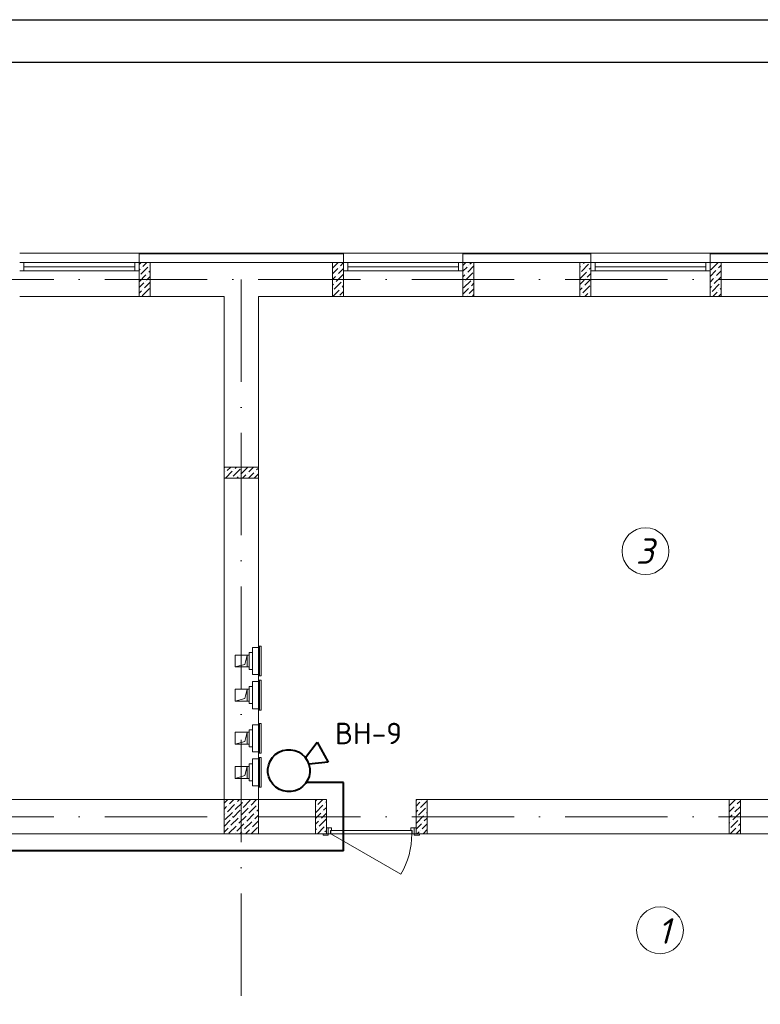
# Model space of a CAD drawing. Header units: millimetres. Extents: x 1114507 to 93926427, y 174473 to 817039.
# Tile 76 of 256: x 1758424 to 1767113, y 205925 to 217472. Entities that reach past the tile are written whole.
import ezdxf

# ---------------------------------------------------------------- set-up
doc = ezdxf.new("R2010")
doc.units = ezdxf.units.MM
doc.linetypes.add('ACAD_ISO10W100', pattern=[18, 12, -3, 0, -3])
doc.linetypes.add('ADSK_Скрыто', pattern=[6, 3, -3])
for name, color, linetype, lineweight in [('_Hidden_', 7, 'ADSK_Скрыто', 9), ('Doors', 86, 'Continuous', 13), ('expl', 234, 'Continuous', 13), ('Mechanical Equipment', 7, 'Continuous', 18), ('размеры', 12, 'Continuous', 15)]:
    doc.layers.add(name, color=color, linetype=linetype, lineweight=lineweight)
doc.layers.add('PDF28_Text', color=7, linetype='Continuous')
doc.layers.add('ventilatsiya', color=7, linetype='Continuous')
doc.styles.add('PDF ISOCPEUR', font='isocpeur.TTF')
doc.styles.get("Standard").update_dxf_attribs({"font": 'isocpeui.ttf'})

# ---------------------------------------------------------------- blocks, each defined once
blk = doc.blocks.new('blokqav2mak')
at = {"lineweight": 0, "ltscale": 100}
for p, q in [((1557482, 782732), (1556082, 782732)), ((1561282, 782732), (1559882, 782732)), ((1564182, 782732), (1562782, 782732)), ((1559882, 782625), (1557482, 782625)), ((1557482, 782625), (1557482, 782225)), ((1559882, 782625), (1559882, 782225)), ((1562782, 782625), (1561282, 782625)), ((1561282, 782625), (1561282, 782225)), ((1562782, 782625), (1562782, 782225)), ((1565682, 782625), (1564182, 782625)), ((1564182, 782625), (1564182, 782225)), ((1557482, 782225), (1556082, 782225)), ((1558482, 782225), (1557482, 782225)), ((1558482, 776325), (1558482, 782225)), ((1559882, 782225), (1558882, 782225)), ((1558882, 776325), (1558882, 782225)), ((1561282, 782225), (1559882, 782225)), ((1562782, 782225), (1561282, 782225)), ((1564182, 782225), (1562782, 782225)), ((1565682, 782225), (1564182, 782225)), ((1558482, 776325), (1551132, 776325)), ((1559682, 776325), (1558882, 776325)), ((1559682, 776325), (1559682, 775925)), ((1568082, 776325), (1560732, 776325)), ((1560732, 776325), (1560732, 775925)), ((1559682, 775925), (1551132, 775925)), ((1568482, 775925), (1560732, 775925))]:
    blk.add_line(p, q, dxfattribs=at)
at = {"color": 252, "lineweight": 0, "ltscale": 100}
for p, q in [((1559882, 782732), (1557482, 782732)), ((1557482, 782625), (1557482, 782732)), ((1559882, 782625), (1559882, 782732)), ((1562782, 782732), (1561282, 782732)), ((1561282, 782625), (1561282, 782732)), ((1562782, 782625), (1562782, 782732)), ((1565682, 782732), (1564182, 782732)), ((1564182, 782625), (1564182, 782732))]:
    blk.add_line(p, q, dxfattribs=at)
at = {"color": 32, "lineweight": 0, "ltscale": 100}
for p, q in [((1559882, 782725), (1557482, 782725)), ((1562782, 782725), (1561282, 782725)), ((1565682, 782725), (1564182, 782725))]:
    blk.add_line(p, q, dxfattribs=at)
at = {"color": 5, "lineweight": 0}
for p, q in [((1556132, 782625), (1556082, 782625)), ((1556082, 782525), (1556132, 782525)), ((1557432, 782625), (1556132, 782625)), ((1556132, 782525), (1556132, 782625)), ((1557432, 782575), (1556132, 782575)), ((1557432, 782525), (1556132, 782525)), ((1557432, 782525), (1557432, 782625)), ((1557432, 782625), (1557482, 782625)), ((1557482, 782525), (1557432, 782525)), ((1557482, 782625), (1557482, 782525)), ((1559932, 782625), (1559882, 782625)), ((1559882, 782625), (1559882, 782525)), ((1559882, 782525), (1559932, 782525)), ((1561232, 782625), (1559932, 782625)), ((1559932, 782525), (1559932, 782625)), ((1561232, 782575), (1559932, 782575)), ((1561232, 782525), (1559932, 782525)), ((1561232, 782525), (1561232, 782625)), ((1561232, 782625), (1561282, 782625)), ((1561282, 782525), (1561232, 782525)), ((1561282, 782625), (1561282, 782525)), ((1562832, 782625), (1562782, 782625)), ((1562782, 782625), (1562782, 782525)), ((1562782, 782525), (1562832, 782525)), ((1564132, 782625), (1562832, 782625)), ((1562832, 782525), (1562832, 782625)), ((1564132, 782575), (1562832, 782575)), ((1564132, 782525), (1562832, 782525)), ((1564132, 782525), (1564132, 782625)), ((1564132, 782625), (1564182, 782625)), ((1564182, 782525), (1564132, 782525)), ((1564182, 782625), (1564182, 782525))]:
    blk.add_line(p, q, dxfattribs=at)
at = {"linetype": 'Continuous', "lineweight": 0, "ltscale": 100}
for p, q in [((1557482, 782600, 0), (1557507, 782625, 0)), ((1557482, 782533, 0), (1557495, 782545, 0)), ((1557503, 782486, 0), (1557587, 782571, 0)), ((1557511, 782562, 0), (1557511, 782562, 0)), ((1557528, 782579, 0), (1557574, 782625, 0)), ((1557596, 782512, 0), (1557612, 782528, 0)), ((1557604, 782587, 0), (1557604, 782587, 0)), ((1559752, 782493, 0), (1559813, 782554, 0)), ((1559754, 782562, 0), (1559817, 782625, 0)), ((1559822, 782495, 0), (1559882, 782555, 0)), ((1559830, 782571, 0), (1559830, 782571, 0)), ((1559847, 782587, 0), (1559882, 782623, 0)), ((1561282, 782589, 0), (1561318, 782625, 0)), ((1561282, 782522, 0), (1561331, 782571, 0)), ((1561339, 782512, 0), (1561412, 782585, 0)), ((1561347, 782587, 0), (1561347, 782587, 0)), ((1561364, 782604, 0), (1561385, 782625, 0)), ((1562652, 782568, 0), (1562663, 782579, 0)), ((1562652, 782433, 0), (1562731, 782512, 0)), ((1562672, 782520, 0), (1562756, 782604, 0)), ((1562680, 782596, 0), (1562680, 782596, 0)), ((1562697, 782613, 0), (1562709, 782625, 0)), ((1562748, 782529, 0), (1562748, 782529, 0)), ((1562764, 782545, 0), (1562782, 782563, 0)), ((1562773, 782621, 0), (1562773, 782621, 0)), ((1564182, 782462, 0), (1564248, 782529, 0)), ((1564189, 782537, 0), (1564273, 782621, 0)), ((1564198, 782613, 0), (1564198, 782613, 0)), ((1564257, 782470, 0), (1564312, 782525, 0)), ((1564265, 782545, 0), (1564265, 782545, 0)), ((1564282, 782562, 0), (1564312, 782592, 0)), ((1557482, 782398, 0), (1557562, 782478, 0)), ((1557486, 782470, 0), (1557486, 782470, 0)), ((1557554, 782402, 0), (1557554, 782402, 0)), ((1557570, 782419, 0), (1557612, 782461, 0)), ((1557579, 782495, 0), (1557579, 782495, 0)), ((1559752, 782425, 0), (1559788, 782461, 0)), ((1559796, 782402, 0), (1559881, 782486, 0)), ((1559805, 782478, 0), (1559805, 782478, 0)), ((1559872, 782411, 0), (1559872, 782411, 0)), ((1561282, 782455, 0), (1561305, 782478, 0)), ((1561289, 782326, 0), (1561373, 782411, 0)), ((1561297, 782402, 0), (1561297, 782402, 0)), ((1561314, 782419, 0), (1561398, 782503, 0)), ((1561322, 782495, 0), (1561322, 782495, 0)), ((1561390, 782428, 0), (1561390, 782428, 0)), ((1561406, 782444, 0), (1561412, 782450, 0)), ((1562652, 782366, 0), (1562705, 782419, 0)), ((1562655, 782503, 0), (1562655, 782503, 0)), ((1562714, 782360, 0), (1562782, 782428, 0)), ((1562722, 782436, 0), (1562722, 782436, 0)), ((1562739, 782453, 0), (1562782, 782496, 0)), ((1564182, 782395, 0), (1564223, 782436, 0)), ((1564231, 782377, 0), (1564312, 782458, 0)), ((1564240, 782453, 0), (1564240, 782453, 0)), ((1557482, 782331, 0), (1557537, 782385, 0)), ((1557482, 782263, 0), (1557511, 782293, 0)), ((1557520, 782234, 0), (1557604, 782318, 0)), ((1557528, 782310, 0), (1557528, 782310, 0)), ((1557545, 782326, 0), (1557612, 782393, 0)), ((1559752, 782358, 0), (1559763, 782369, 0)), ((1559754, 782225, 0), (1559830, 782301, 0)), ((1559754, 782293, 0), (1559754, 782293, 0)), ((1559771, 782310, 0), (1559855, 782394, 0)), ((1559780, 782385, 0), (1559780, 782385, 0)), ((1559838, 782242, 0), (1559882, 782286, 0)), ((1559847, 782318, 0), (1559847, 782318, 0)), ((1559864, 782335, 0), (1559882, 782353, 0)), ((1561282, 782253, 0), (1561347, 782318, 0)), ((1561356, 782259, 0), (1561412, 782315, 0)), ((1561364, 782335, 0), (1561364, 782335, 0)), ((1561381, 782352, 0), (1561412, 782383, 0)), ((1562652, 782298, 0), (1562680, 782326, 0)), ((1562689, 782268, 0), (1562773, 782352, 0)), ((1562697, 782343, 0), (1562697, 782343, 0)), ((1562781, 782293, 0), (1562782, 782294, 0)), ((1564182, 782328, 0), (1564198, 782343, 0)), ((1564206, 782284, 0), (1564290, 782369, 0)), ((1564214, 782360, 0), (1564214, 782360, 0)), ((1564282, 782293, 0), (1564282, 782293, 0)), ((1564299, 782310, 0), (1564312, 782323, 0)), ((1564307, 782385, 0), (1564307, 782385, 0)), ((1557578, 782225, 0), (1557579, 782225, 0)), ((1557596, 782242, 0), (1557596, 782242, 0)), ((1559822, 782225, 0), (1559822, 782225, 0)), ((1561322, 782225, 0), (1561322, 782225, 0)), ((1561339, 782242, 0), (1561339, 782242, 0)), ((1561389, 782225, 0), (1561412, 782248, 0)), ((1562652, 782231, 0), (1562655, 782234, 0)), ((1562672, 782251, 0), (1562672, 782251, 0)), ((1562714, 782225, 0), (1562748, 782259, 0)), ((1562764, 782276, 0), (1562764, 782276, 0)), ((1562781, 782225, 0), (1562782, 782226, 0)), ((1564189, 782268, 0), (1564189, 782268, 0)), ((1564214, 782225, 0), (1564265, 782276, 0)), ((1564281, 782225, 0), (1564312, 782256, 0)), ((1558482, 780217, 0), (1558490, 780225, 0)), ((1558517, 780185, 0), (1558558, 780225, 0)), ((1558585, 780117, 0), (1558669, 780201, 0)), ((1558610, 780210, 0), (1558625, 780225, 0)), ((1558677, 780142, 0), (1558760, 780225, 0)), ((1558686, 780218, 0), (1558686, 780218, 0)), ((1558770, 780168, 0), (1558827, 780225, 0)), ((1558862, 780193, 0), (1558882, 780213, 0)), ((1558482, 780149, 0), (1558484, 780151, 0)), ((1558495, 780095, 0), (1558576, 780176, 0)), ((1558500, 780168, 0), (1558500, 780168, 0)), ((1558568, 780100, 0), (1558568, 780100, 0)), ((1558593, 780193, 0), (1558593, 780193, 0)), ((1558630, 780095, 0), (1558644, 780109, 0)), ((1558660, 780126, 0), (1558660, 780126, 0)), ((1558697, 780095, 0), (1558736, 780134, 0)), ((1558753, 780151, 0), (1558753, 780151, 0)), ((1558765, 780095, 0), (1558829, 780159, 0)), ((1558837, 780100, 0), (1558882, 780145, 0)), ((1558846, 780176, 0), (1558846, 780176, 0)), ((1558482, 776282), (1558525, 776325)), ((1558544, 776276), (1558593, 776325)), ((1558611, 776209), (1558696, 776293)), ((1558620, 776285), (1558620, 776285)), ((1558637, 776302), (1558660, 776325)), ((1558704, 776234), (1558788, 776318)), ((1558712, 776310), (1558712, 776310)), ((1558797, 776260), (1558862, 776325)), ((1559552, 776307, 0), (1559570, 776325, 0)), ((1559580, 776267, 0), (1559638, 776325, 0)), ((1559656, 776276, 0), (1559656, 776276, 0)), ((1559673, 776292, 0), (1559682, 776302, 0)), ((1560742, 776325, 0), (1560732, 776315, 0)), ((1560778, 776294, 0), (1560732, 776248, 0)), ((1560862, 776310, 0), (1560786, 776235, 0)), ((1560795, 776311, 0), (1560795, 776311, 0)), ((1564407, 776251, 0), (1564481, 776325, 0)), ((1564499, 776276, 0), (1564537, 776313, 0)), ((1558482, 776214), (1558510, 776243)), ((1558494, 776091), (1558578, 776175)), ((1558502, 776167), (1558502, 776167)), ((1558519, 776184), (1558603, 776268)), ((1558527, 776260), (1558527, 776260)), ((1558586, 776116), (1558670, 776201)), ((1558595, 776192), (1558595, 776192)), ((1558679, 776142), (1558763, 776226)), ((1558687, 776217), (1558687, 776217)), ((1558771, 776167), (1558856, 776251)), ((1558780, 776243), (1558780, 776243)), ((1558847, 776175), (1558847, 776175)), ((1558864, 776192), (1558882, 776210)), ((1558872, 776268), (1558872, 776268)), ((1559552, 776105, 0), (1559614, 776166, 0)), ((1559555, 776175, 0), (1559639, 776259, 0)), ((1559563, 776250, 0), (1559563, 776250, 0)), ((1559622, 776107, 0), (1559682, 776167, 0)), ((1559630, 776183, 0), (1559630, 776183, 0)), ((1559647, 776200, 0), (1559682, 776235, 0)), ((1560753, 776201, 0), (1560732, 776180, 0)), ((1560845, 776226, 0), (1560761, 776142, 0)), ((1560770, 776218, 0), (1560770, 776218, 0)), ((1560862, 776176, 0), (1560854, 776167, 0)), ((1564407, 776183, 0), (1564466, 776242, 0)), ((1564449, 776090, 0), (1564533, 776175, 0)), ((1564457, 776166, 0), (1564457, 776166, 0)), ((1564474, 776183, 0), (1564537, 776246, 0)), ((1564483, 776259, 0), (1564483, 776259, 0)), ((1558482, 776147), (1558485, 776150)), ((1558482, 776012), (1558552, 776083)), ((1558561, 776024), (1558645, 776108)), ((1558569, 776100), (1558569, 776100)), ((1558653, 776049), (1558738, 776133)), ((1558662, 776125), (1558662, 776125)), ((1558721, 775982), (1558805, 776066)), ((1558729, 776057), (1558729, 776057)), ((1558746, 776074), (1558830, 776158)), ((1558754, 776150), (1558754, 776150)), ((1558813, 776007), (1558882, 776076)), ((1558822, 776083), (1558822, 776083)), ((1558839, 776100), (1558882, 776143)), ((1559552, 776037, 0), (1559588, 776074, 0)), ((1559597, 776015, 0), (1559681, 776099, 0)), ((1559605, 776090, 0), (1559605, 776090, 0)), ((1560820, 776134, 0), (1560736, 776050, 0)), ((1560744, 776125, 0), (1560744, 776125, 0)), ((1560812, 776058, 0), (1560812, 776058, 0)), ((1560862, 776108, 0), (1560829, 776075, 0)), ((1560837, 776151, 0), (1560837, 776151, 0)), ((1564407, 776116, 0), (1564440, 776149, 0)), ((1564407, 776049, 0), (1564415, 776057, 0)), ((1564424, 775998, 0), (1564508, 776082, 0)), ((1564432, 776074, 0), (1564432, 776074, 0)), ((1564525, 776099, 0), (1564525, 776099, 0)), ((1558482, 775945), (1558527, 775990)), ((1558536, 775931), (1558620, 776015)), ((1558544, 776007), (1558544, 776007)), ((1558611, 775940), (1558611, 775940)), ((1558628, 775956), (1558712, 776041)), ((1558637, 776032), (1558637, 776032)), ((1558664, 775925), (1558687, 775948)), ((1558704, 775965), (1558704, 775965)), ((1558732, 775925), (1558780, 775973)), ((1558797, 775990), (1558797, 775990)), ((1558799, 775925), (1558872, 775999)), ((1558881, 775940), (1558882, 775941)), ((1559552, 775970, 0), (1559563, 775981, 0)), ((1559575, 775925, 0), (1559656, 776006, 0)), ((1559580, 775998, 0), (1559580, 775998, 0)), ((1559647, 775930, 0), (1559647, 775930, 0)), ((1559664, 775947, 0), (1559682, 775965, 0)), ((1559673, 776023, 0), (1559673, 776023, 0)), ((1560795, 776041, 0), (1560732, 775978, 0)), ((1560770, 775949, 0), (1560746, 775925, 0)), ((1560786, 775965, 0), (1560786, 775965, 0)), ((1560862, 776041, 0), (1560803, 775982, 0)), ((1560862, 775974, 0), (1560814, 775925, 0)), ((1564418, 775925, 0), (1564483, 775989, 0)), ((1564491, 775930, 0), (1564537, 775977, 0)), ((1564499, 776006, 0), (1564499, 776006, 0)), ((1564516, 776023, 0), (1564537, 776044, 0))]:
    blk.add_line(p, q, dxfattribs=at)
at = {"color": 1, "linetype": 'ACAD_ISO10W100', "lineweight": 0, "ltscale": 100}
for p, q in [((1572682, 782425), (1545682, 782425)), ((1558682, 782425), (1558682, 766825)), ((1572682, 776125), (1545682, 776125))]:
    blk.add_line(p, q, dxfattribs=at)
at = {"layer": '_Hidden_', "color": 5, "lineweight": 0}
for p, q in [((1558885, 778125), (1558886, 778125)), ((1558815, 778110), (1558815, 778109)), ((1558815, 778109), (1558815, 778110)), ((1558839, 778109), (1558839, 778110)), ((1558839, 778110), (1558839, 778109)), ((1558882, 778109), (1558882, 778110)), ((1558882, 778110), (1558882, 778109)), ((1558815, 777792), (1558815, 777792)), ((1558815, 777792), (1558815, 777792)), ((1558839, 777792), (1558839, 777792)), ((1558839, 777792), (1558839, 777792)), ((1558882, 777792), (1558882, 777792)), ((1558882, 777792), (1558882, 777792)), ((1558815, 777710), (1558815, 777710)), ((1558815, 777710), (1558815, 777710)), ((1558839, 777710), (1558839, 777710)), ((1558839, 777710), (1558839, 777710)), ((1558882, 777710), (1558882, 777710)), ((1558882, 777710), (1558882, 777710)), ((1558886, 777776), (1558885, 777776)), ((1558885, 777725), (1558886, 777725)), ((1558815, 777392), (1558815, 777392)), ((1558815, 777392), (1558815, 777392)), ((1558839, 777392), (1558839, 777392)), ((1558839, 777392), (1558839, 777392)), ((1558882, 777392), (1558882, 777392)), ((1558882, 777392), (1558882, 777392)), ((1558886, 777376), (1558885, 777376)), ((1558815, 777204), (1558815, 777204)), ((1558815, 777204), (1558815, 777204)), ((1558839, 777204), (1558839, 777204)), ((1558839, 777204), (1558839, 777204)), ((1558882, 777204), (1558882, 777204)), ((1558882, 777204), (1558882, 777204)), ((1558885, 777219), (1558886, 777219)), ((1558815, 776886), (1558815, 776886)), ((1558815, 776886), (1558815, 776886)), ((1558839, 776886), (1558839, 776886)), ((1558839, 776886), (1558839, 776886)), ((1558882, 776886), (1558882, 776886)), ((1558882, 776886), (1558882, 776886)), ((1558886, 776870), (1558885, 776870)), ((1558815, 776804), (1558815, 776804)), ((1558815, 776804), (1558815, 776804)), ((1558839, 776804), (1558839, 776804)), ((1558839, 776804), (1558839, 776804)), ((1558882, 776804), (1558882, 776804)), ((1558882, 776804), (1558882, 776804)), ((1558885, 776820), (1558886, 776820)), ((1558815, 776487), (1558815, 776486)), ((1558815, 776486), (1558815, 776487)), ((1558839, 776486), (1558839, 776487)), ((1558839, 776487), (1558839, 776486)), ((1558882, 776487), (1558882, 776486)), ((1558882, 776486), (1558882, 776487)), ((1558886, 776471), (1558885, 776471))]:
    blk.add_line(p, q, dxfattribs=at)
at = {"layer": 'Doors', "lineweight": 0}
for p, q in [((1559682, 775995), (1559702, 775995)), ((1559682, 775925), (1559682, 775995)), ((1559742, 775995), (1559702, 775995)), ((1559702, 775995), (1559702, 775925)), ((1559702, 775995), (1559702, 775925)), ((1559727, 775925), (1559727, 775965)), ((1559727, 775965), (1559742, 775965)), ((1560682, 775965), (1559732, 775965)), ((1559732, 775965), (1559732, 775925)), ((1559742, 775965), (1559742, 775995)), ((1560672, 775965), (1560672, 775995)), ((1560672, 775995), (1560712, 775995)), ((1560687, 775965), (1560672, 775965)), ((1560682, 775925), (1560682, 775965)), ((1560687, 775925), (1560687, 775965)), ((1560712, 775995), (1560712, 775925)), ((1560732, 775995), (1560712, 775995)), ((1560712, 775995), (1560712, 775925)), ((1560732, 775925), (1560732, 775995)), ((1559702, 775925), (1559642, 775925)), ((1559642, 775925), (1559642, 775910)), ((1559642, 775910), (1559702, 775910)), ((1559702, 775925), (1559682, 775925)), ((1559702, 775925), (1559727, 775925)), ((1559702, 775910), (1559702, 775925)), ((1559732, 775925), (1560555, 775450)), ((1559732, 775925), (1560682, 775925)), ((1560712, 775925), (1560687, 775925)), ((1560712, 775925), (1560732, 775925)), ((1560772, 775925), (1560712, 775925)), ((1560712, 775925), (1560712, 775910)), ((1560712, 775910), (1560772, 775910)), ((1560772, 775910), (1560772, 775925))]:
    blk.add_line(p, q, dxfattribs=at)
blk.add_arc((1559732, 775925), 950, 330, 0, dxfattribs=at)
at = {"layer": 'Mechanical Equipment', "color": 5, "lineweight": 0}
for p, q in [((1558885, 778125), (1558885, 777776)), ((1558885, 778125), (1558885, 777776)), ((1558885, 778125), (1558895, 778125)), ((1558895, 778125), (1558905, 778125)), ((1558895, 778125), (1558895, 777776)), ((1558905, 778125), (1558914, 778125)), ((1558914, 777776), (1558914, 778125)), ((1558815, 778051), (1558774, 778051)), ((1558774, 777851), (1558774, 778051)), ((1558839, 778110), (1558815, 778110)), ((1558815, 778110), (1558815, 778109)), ((1558815, 778100), (1558815, 778110)), ((1558815, 777802), (1558815, 778100)), ((1558882, 778110), (1558839, 778110)), ((1558839, 778109), (1558839, 778110)), ((1558839, 778110), (1558839, 778109)), ((1558882, 778109), (1558882, 778110)), ((1558882, 778110), (1558882, 778100)), ((1558882, 778100), (1558882, 777802)), ((1558774, 777851), (1558815, 777851)), ((1558815, 777792), (1558815, 777802)), ((1558815, 777792), (1558839, 777792)), ((1558815, 777792), (1558815, 777792)), ((1558839, 777792), (1558882, 777792)), ((1558839, 777792), (1558839, 777792)), ((1558839, 777792), (1558839, 777792)), ((1558882, 777802), (1558882, 777792)), ((1558882, 777792), (1558882, 777792)), ((1558839, 777710), (1558815, 777710)), ((1558815, 777710), (1558815, 777710)), ((1558815, 777700), (1558815, 777710)), ((1558815, 777402), (1558815, 777700)), ((1558882, 777710), (1558839, 777710)), ((1558839, 777710), (1558839, 777710)), ((1558839, 777710), (1558839, 777710)), ((1558882, 777710), (1558882, 777710)), ((1558882, 777710), (1558882, 777700)), ((1558882, 777700), (1558882, 777402)), ((1558895, 777776), (1558885, 777776)), ((1558885, 777725), (1558885, 777376)), ((1558885, 777725), (1558885, 777376)), ((1558885, 777725), (1558895, 777725)), ((1558905, 777776), (1558895, 777776)), ((1558895, 777725), (1558905, 777725)), ((1558895, 777725), (1558895, 777376)), ((1558914, 777776), (1558905, 777776)), ((1558905, 777725), (1558914, 777725)), ((1558914, 777376), (1558914, 777725)), ((1558815, 777651), (1558774, 777651)), ((1558774, 777451), (1558774, 777651)), ((1558774, 777451), (1558815, 777451)), ((1558815, 777392), (1558815, 777402)), ((1558815, 777392), (1558839, 777392)), ((1558815, 777392), (1558815, 777392)), ((1558839, 777392), (1558882, 777392)), ((1558839, 777392), (1558839, 777392)), ((1558839, 777392), (1558839, 777392)), ((1558882, 777402), (1558882, 777392)), ((1558882, 777392), (1558882, 777392)), ((1558895, 777376), (1558885, 777376)), ((1558905, 777376), (1558895, 777376)), ((1558914, 777376), (1558905, 777376)), ((1558839, 777204), (1558815, 777204)), ((1558815, 777204), (1558815, 777204)), ((1558815, 777194), (1558815, 777204)), ((1558882, 777204), (1558839, 777204)), ((1558839, 777204), (1558839, 777204)), ((1558839, 777204), (1558839, 777204)), ((1558882, 777204), (1558882, 777204)), ((1558882, 777204), (1558882, 777194)), ((1558885, 777219), (1558885, 776870)), ((1558885, 777219), (1558885, 776870)), ((1558885, 777219), (1558895, 777219)), ((1558895, 777219), (1558905, 777219)), ((1558895, 777219), (1558895, 776870)), ((1558905, 777219), (1558914, 777219)), ((1558914, 776870), (1558914, 777219)), ((1558815, 777145), (1558774, 777145)), ((1558774, 776945), (1558774, 777145)), ((1558815, 776896), (1558815, 777194)), ((1558882, 777194), (1558882, 776896)), ((1558774, 776945), (1558815, 776945)), ((1558815, 776886), (1558815, 776896)), ((1558815, 776886), (1558839, 776886)), ((1558815, 776886), (1558815, 776886)), ((1558839, 776886), (1558882, 776886)), ((1558839, 776886), (1558839, 776886)), ((1558839, 776886), (1558839, 776886)), ((1558882, 776896), (1558882, 776886)), ((1558882, 776886), (1558882, 776886)), ((1558895, 776870), (1558885, 776870)), ((1558905, 776870), (1558895, 776870)), ((1558914, 776870), (1558905, 776870)), ((1558815, 776745), (1558774, 776745)), ((1558774, 776545), (1558774, 776745)), ((1558839, 776804), (1558815, 776804)), ((1558815, 776804), (1558815, 776804)), ((1558815, 776794), (1558815, 776804)), ((1558815, 776496), (1558815, 776794)), ((1558882, 776804), (1558839, 776804)), ((1558839, 776804), (1558839, 776804)), ((1558839, 776804), (1558839, 776804)), ((1558882, 776804), (1558882, 776804)), ((1558882, 776804), (1558882, 776794)), ((1558882, 776794), (1558882, 776496)), ((1558885, 776820), (1558885, 776471)), ((1558885, 776820), (1558885, 776471)), ((1558885, 776820), (1558895, 776820)), ((1558895, 776820), (1558905, 776820)), ((1558895, 776820), (1558895, 776471)), ((1558905, 776820), (1558914, 776820)), ((1558914, 776471), (1558914, 776820)), ((1558774, 776545), (1558815, 776545)), ((1558815, 776486), (1558815, 776496)), ((1558815, 776487), (1558815, 776486)), ((1558815, 776486), (1558839, 776486)), ((1558839, 776486), (1558839, 776487)), ((1558839, 776487), (1558839, 776486)), ((1558839, 776486), (1558882, 776486)), ((1558882, 776496), (1558882, 776486)), ((1558882, 776486), (1558882, 776487)), ((1558895, 776471), (1558885, 776471)), ((1558905, 776471), (1558895, 776471)), ((1558914, 776471), (1558905, 776471))]:
    blk.add_line(p, q, dxfattribs=at)
at = {"layer": 'ventilatsiya', "lineweight": 0, "ltscale": 100}
for p, q in [((1558752, 778021), (1558612, 778021)), ((1558612, 778021), (1558612, 777881)), ((1558707, 778021), (1558774, 778021)), ((1558752, 778021), (1558723, 777912)), ((1558752, 777881), (1558752, 778021)), ((1558723, 777912), (1558612, 777881)), ((1558612, 777881), (1558752, 777881)), ((1558707, 777881), (1558774, 777881)), ((1558752, 777621), (1558612, 777621)), ((1558612, 777621), (1558612, 777481)), ((1558707, 777621), (1558774, 777621)), ((1558752, 777621), (1558723, 777513)), ((1558752, 777481), (1558752, 777621)), ((1558723, 777513), (1558612, 777481)), ((1558612, 777481), (1558752, 777481)), ((1558707, 777481), (1558774, 777481)), ((1558752, 777115), (1558612, 777115)), ((1558612, 777115), (1558612, 776975)), ((1558707, 777115), (1558774, 777115)), ((1558752, 777115), (1558723, 777007)), ((1558752, 776975), (1558752, 777115)), ((1558723, 777007), (1558612, 776975)), ((1558612, 776975), (1558752, 776975)), ((1558707, 776975), (1558774, 776975)), ((1558752, 776715), (1558612, 776715)), ((1558612, 776715), (1558612, 776575)), ((1558707, 776715), (1558774, 776715)), ((1558752, 776715), (1558723, 776607)), ((1558752, 776575), (1558752, 776715)), ((1558723, 776607), (1558612, 776575)), ((1558612, 776575), (1558752, 776575)), ((1558707, 776575), (1558774, 776575))]:
    blk.add_line(p, q, dxfattribs=at)
at = {"layer": 'размеры', "lineweight": 0, "ltscale": 5}
for p, q in [((1557612, 782625), (1557482, 782625)), ((1557482, 782625), (1557482, 782225)), ((1557612, 782225), (1557612, 782625)), ((1559882, 782625), (1559752, 782625)), ((1559752, 782625), (1559752, 782225)), ((1559882, 782225), (1559882, 782625)), ((1561412, 782625), (1561282, 782625)), ((1561282, 782625), (1561282, 782225)), ((1561412, 782225), (1561412, 782625)), ((1562782, 782625), (1562652, 782625)), ((1562652, 782625), (1562652, 782225)), ((1562782, 782225), (1562782, 782625)), ((1564312, 782625), (1564182, 782625)), ((1564182, 782625), (1564182, 782225)), ((1564312, 782225), (1564312, 782625)), ((1557482, 782225), (1557612, 782225)), ((1559752, 782225), (1559882, 782225)), ((1561282, 782225), (1561412, 782225)), ((1562652, 782225), (1562782, 782225)), ((1564182, 782225), (1564312, 782225)), ((1558482, 780095), (1558482, 780225)), ((1558482, 780225), (1558882, 780225)), ((1558882, 780225), (1558482, 780225)), ((1558482, 780225), (1558482, 780095)), ((1558882, 780225), (1558882, 780095)), ((1558882, 780095), (1558882, 780225)), ((1558882, 780095), (1558482, 780095)), ((1558482, 780095), (1558882, 780095)), ((1558882, 776325), (1558482, 776325)), ((1558482, 776325), (1558482, 775925)), ((1558882, 775925), (1558882, 776325)), ((1559682, 776325), (1559552, 776325)), ((1559552, 776325), (1559552, 775925)), ((1559682, 775925), (1559682, 776325)), ((1560732, 775925), (1560732, 776325)), ((1560732, 776325), (1560862, 776325)), ((1560862, 776325), (1560862, 775925)), ((1564537, 776325), (1564407, 776325)), ((1564407, 776325), (1564407, 775925)), ((1564537, 775925), (1564537, 776325)), ((1558482, 775925), (1558882, 775925)), ((1559552, 775925), (1559682, 775925)), ((1560862, 775925), (1560732, 775925)), ((1564407, 775925), (1564537, 775925))]:
    blk.add_line(p, q, dxfattribs=at)
blk = doc.blocks.new('963')
at = {"color": 5, "lineweight": 40}
for p, q in [((-23594315, -28647162), (-23594107, -28647073)), ((-23594107, -28647073), (-23594107, -28647337)), ((-23594107, -28647337), (-23594316, -28647250))]:
    blk.add_line(p, q, dxfattribs=at)
blk.add_ellipse((-23594558, -28647203), major_axis=(236, 72), ratio=1, start_param=-0.296262, end_param=5.986923, dxfattribs=at)

msp = doc.modelspace()

# ---------------------------------------------------------------- linework, layer by layer
at = {"color": 5, "lineweight": 40, "ltscale": 100}
for p, q in [((1762224.3, 208525.3), (1761785.1, 208525.3)), ((1762224.3, 207725.3), (1762224.3, 208525.3)), ((1762224.3, 207725.3), (1748424.9, 207725.3, 0))]:
    msp.add_line(p, q, dxfattribs=at)
at = {"color": 5, "elevation": 0}
msp.add_lwpolyline([(1740170.2, 217471.9), (1793028.2, 217471.9), (1793028.2, 187771.9), (1740170.2, 187771.9)], close=True, dxfattribs=at)
at = {"color": 5, "lineweight": 30, "elevation": 0}
msp.add_lwpolyline([(1742170.2, 216971.9), (1792528.2, 216971.9), (1792528.2, 188271.9), (1742170.2, 188271.9)], close=True, dxfattribs=at)
at = {"layer": 'Defpoints', "color": 3, "linetype": 'ByBlock', "elevation": 0}
msp.add_lwpolyline([(1740170.2, 217471.9), (1782170.2, 217471.9), (1782170.2, 187771.9), (1740170.2, 187771.9)], close=True, dxfattribs=at)
at = {"layer": 'expl', "lineweight": 0}
for centre in [(1765767, 211239.4), (1765936.7, 206793.4)]:
    msp.add_circle(centre, 275.1, dxfattribs=at)

# ---------------------------------------------------------------- block references
at = {"color": 0}
msp.add_blockref('blokqav2mak', (202342.3, -567999.8), dxfattribs=at)
at = {"color": 5, "lineweight": 35, "rotation": 28.93357570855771}
msp.add_blockref('963', (8551712.8, 36695095.2), dxfattribs=at)

# ---------------------------------------------------------------- texts
at = {"lineweight": 0, "char_height": 300, "width": 349.19, "attachment_point": 9}
for s, insert in [('3', (1765863.4, 211090.7)), ('1', (1766059, 206635.3))]:
    msp.add_mtext(s, dxfattribs=dict(at, insert=insert))
at = {"layer": 'PDF28_Text', "lineweight": 35, "insert": (1762121.9, 208976), "char_height": 251.09, "attachment_point": 7, "style": 'PDF ISOCPEUR'}
msp.add_mtext('ВН-9', dxfattribs=at)

doc.saveas('drawing.dxf')
